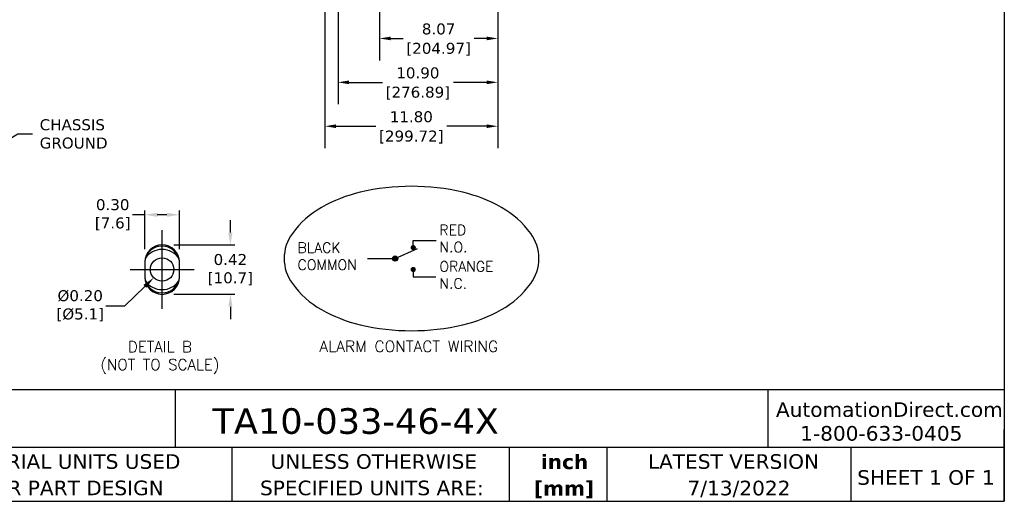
# Model space of a CAD drawing. Header units: inches. Extents: x -1 to 128, y 3 to 101.
# Tile 13 of 17: x 60 to 128, y 3 to 36. Entities that reach past the tile are written whole.
import ezdxf
from ezdxf import colors
from ezdxf.entities.mleader import LeaderData, LeaderLine
from ezdxf.enums import TextEntityAlignment as Align
from ezdxf.math import Vec2, Vec3

# ---------------------------------------------------------------- set-up
doc = ezdxf.new("R2010")
doc.units = ezdxf.units.IN
doc.header["$LTSCALE"] = 12
doc.header["$MEASUREMENT"] = 0
doc.header["$PDSIZE"] = -1
doc.linetypes.add('SLD-Center', pattern=[0.75, 0.6, -0.05, 0.05, -0.05])
doc.linetypes.add('SLD-Solid', pattern=[0])
doc.layers.add('CENTER', color=40, linetype='SLD-Center')
for name, color, linetype, lineweight in [('DIMENSIONS', 140, 'SLD-Solid', 25), ('DIMENSIONS @ 1', 140, 'SLD-Solid', 25), ('TEXT', 140, 'SLD-Solid', 25)]:
    doc.layers.add(name, color=color, linetype=linetype, lineweight=lineweight)
doc.styles.add('ROMANS', font='romans.shx')
doc.styles.add('SLDTEXTSTYLE0', font='verdana.ttf')
doc.styles.add('SLDTEXTSTYLE2', font='verdanab.ttf')
doc.styles.get("Standard").update_dxf_attribs({"font": 'verdana.ttf'})
doc.dimstyles.get("Standard").update_dxf_attribs({"dimtxt": 0.18, "dimasz": 0.18, "dimexe": 0.18, "dimexo": 0.0625, "dimgap": 0.09, "dimtad": 0, "dimtih": 1, "dimtoh": 1, "dimdec": 4, "dimzin": 0, "dimdsep": 46, "dimtxsty": 'Standard', "dimcen": 0.09, "dimadec": 0, "dimazin": 0, "dimtfac": 1, "dimtdec": 4, "dimtofl": 0, "dimtmove": 0, "dimatfit": 3, "dimfxl": 0, "dimtolj": 1, "dimtzin": 0, "dimarcsym": 0})

# ---------------------------------------------------------------- blocks, each defined once
blk = doc.blocks.new('SW_NOTE_0_2')
at = {"layer": 'TEXT', "color": 0, "char_height": 1, "attachment_point": 2, "style": 'SLDTEXTSTYLE2'}
for s, insert in [('inch', (1.5, 1.27)), ('[mm]', (1.466, -0.536))]:
    blk.add_mtext(s, dxfattribs=dict(at, insert=insert))
blk = doc.blocks.new('SW_NOTE_0_3')
at = {"layer": 'TEXT', "color": 0, "char_height": 1, "attachment_point": 1, "style": 'SLDTEXTSTYLE0'}
for s, insert in [('UNLESS OTHERWISE ', (0, 1.27)), ('SPECIFIED UNITS ARE:', (-0.717, -0.536))]:
    blk.add_mtext(s, dxfattribs=dict(at, insert=insert))
blk = doc.blocks.new('SW_NOTE_0_7')
at = {"layer": 'TEXT', "color": 0, "char_height": 1, "attachment_point": 1, "style": 'SLDTEXTSTYLE0'}
for s, insert in [('IMPERIAL UNITS USED ', (0, 1.27)), ('FOR PART DESIGN', (1.471, -0.536))]:
    blk.add_mtext(s, dxfattribs=dict(at, insert=insert))
blk = doc.blocks.new('*D105')
at = {"layer": 'Defpoints', "color": 0}
for p in [(68.831, 22.66), (68.831, 19.819), (71.197, 19.819)]:
    blk.add_point(p, dxfattribs=at)
at = {"layer": 'DIMENSIONS', "color": 0, "lineweight": -2}
for p, q in [((68.831, 20.319), (68.831, 22.96)), ((71.197, 20.319), (71.197, 22.96))]:
    blk.add_line(p, q, dxfattribs=at)
at = {"layer": 'DIMENSIONS'}
for p, q in [((68.831, 22.66), (67.981, 22.66)), ((70.347, 22.66), (69.681, 22.66))]:
    blk.add_line(p, q, dxfattribs=at)
for points in [[(69.681, 22.802), (69.681, 22.518), (68.831, 22.66)], [(70.347, 22.802), (70.347, 22.518), (71.197, 22.66)]]:
    blk.add_solid(points, dxfattribs=at)
at = {"layer": 'DIMENSIONS', "insert": (66.64, 22.66), "char_height": 0.75, "attachment_point": 5}
blk.add_mtext('\\A1;0.30\\P[7.6]', dxfattribs=at)
blk = doc.blocks.new('*D106')
at = {"layer": 'Defpoints', "color": 0}
for p in [(70.314, 20.598), (70.314, 17.222), (74.678, 17.222)]:
    blk.add_point(p, dxfattribs=at)
at = {"layer": 'DIMENSIONS'}
for p, q in [((74.678, 21.448), (74.678, 22.298)), ((74.678, 16.372), (74.678, 15.522))]:
    blk.add_line(p, q, dxfattribs=at)
at = {"layer": 'DIMENSIONS', "color": 0, "lineweight": -2}
for p, q in [((70.814, 20.598), (74.978, 20.598)), ((70.814, 17.222), (74.978, 17.222))]:
    blk.add_line(p, q, dxfattribs=at)
at = {"layer": 'DIMENSIONS'}
for points in [[(74.536, 21.448), (74.82, 21.448), (74.678, 20.598)], [(74.536, 16.372), (74.82, 16.372), (74.678, 17.222)]]:
    blk.add_solid(points, dxfattribs=at)
at = {"layer": 'DIMENSIONS', "insert": (74.678, 18.91), "char_height": 0.75, "attachment_point": 5}
blk.add_mtext('\\A1;0.42\\P[10.7]', dxfattribs=at)
blk = doc.blocks.new('*D107')
at = {"layer": 'Defpoints', "color": 0}
for p in [(70.586, 19.477), (69.442, 18.359)]:
    blk.add_point(p, dxfattribs=at)
at = {"layer": 'DIMENSIONS', "color": 0, "lineweight": -2}
for p, q in [((69.924, 18.918), (70.104, 18.918)), ((70.014, 18.828), (70.014, 19.008))]:
    blk.add_line(p, q, dxfattribs=at)
at = {"layer": 'DIMENSIONS'}
for p, q in [((67.478, 16.439), (68.834, 17.765)), ((66.167, 16.439), (67.478, 16.439))]:
    blk.add_line(p, q, dxfattribs=at)
blk.add_solid([(68.735, 17.866), (68.933, 17.663), (69.442, 18.359)], dxfattribs=at)
at = {"layer": 'DIMENSIONS', "insert": (64.419, 16.439), "char_height": 0.75, "attachment_point": 5}
blk.add_mtext('\\A1;%%C0.20\\P[%%C5.1]', dxfattribs=at)
blk = doc.blocks.new('*D142')
at = {"layer": 'Defpoints', "color": 0}
for p in [(84.868, 55.165), (92.938, 47.823), (84.868, 34.714)]:
    blk.add_point(p, dxfattribs=at)
at = {"layer": 'DIMENSIONS', "color": 0, "lineweight": -2}
for p, q in [((84.868, 54.565), (84.868, 33.214)), ((92.938, 47.223), (92.938, 33.214)), ((85.618, 34.714), (86.478, 34.714)), ((92.188, 34.714), (91.328, 34.714))]:
    blk.add_line(p, q, dxfattribs=at)
at = {"layer": 'DIMENSIONS', "color": 0}
for points in [[(85.618, 34.839), (85.618, 34.589), (84.868, 34.714)], [(92.188, 34.839), (92.188, 34.589), (92.938, 34.714)]]:
    blk.add_solid(points, dxfattribs=at)
at = {"layer": 'DIMENSIONS', "color": 0, "char_height": 0.75, "attachment_point": 5}
for s, insert in [('\\A1;8.07', (88.903, 35.356)), ('\\A1;[204.97]', (88.903, 33.974))]:
    blk.add_mtext(s, dxfattribs=dict(at, insert=insert))
blk = doc.blocks.new('*D141')
at = {"layer": 'Defpoints', "color": 0}
for p in [(81.138, 47.823), (92.938, 47.823), (81.138, 28.714)]:
    blk.add_point(p, dxfattribs=at)
at = {"layer": 'DIMENSIONS', "color": 0, "lineweight": -2}
for p, q in [((81.138, 47.223), (81.138, 27.214)), ((92.938, 47.223), (92.938, 27.214)), ((81.888, 28.714), (84.613, 28.714)), ((92.188, 28.714), (89.463, 28.714))]:
    blk.add_line(p, q, dxfattribs=at)
at = {"layer": 'DIMENSIONS', "color": 0}
for points in [[(81.888, 28.839), (81.888, 28.589), (81.138, 28.714)], [(92.188, 28.839), (92.188, 28.589), (92.938, 28.714)]]:
    blk.add_solid(points, dxfattribs=at)
at = {"layer": 'DIMENSIONS', "color": 0, "char_height": 0.75, "attachment_point": 5}
for s, insert in [('\\A1;11.80', (87.038, 29.356)), ('\\A1;[299.72]', (87.038, 27.974))]:
    blk.add_mtext(s, dxfattribs=dict(at, insert=insert))
blk = doc.blocks.new('*D140')
at = {"layer": 'Defpoints', "color": 0}
for p in [(82.037, 48.36), (92.938, 47.823), (82.037, 31.714)]:
    blk.add_point(p, dxfattribs=at)
at = {"layer": 'DIMENSIONS', "color": 0, "lineweight": -2}
for p, q in [((82.037, 47.76), (82.037, 30.214)), ((92.938, 47.223), (92.938, 30.214)), ((82.787, 31.714), (85.062, 31.714)), ((92.188, 31.714), (89.913, 31.714))]:
    blk.add_line(p, q, dxfattribs=at)
at = {"layer": 'DIMENSIONS', "color": 0}
for points in [[(82.787, 31.839), (82.787, 31.589), (82.037, 31.714)], [(92.188, 31.839), (92.188, 31.589), (92.938, 31.714)]]:
    blk.add_solid(points, dxfattribs=at)
at = {"layer": 'DIMENSIONS', "color": 0, "char_height": 0.75, "attachment_point": 5}
for s, insert in [('\\A1;10.90', (87.487, 32.355)), ('\\A1;[276.89]', (87.487, 30.974))]:
    blk.add_mtext(s, dxfattribs=dict(at, insert=insert))

msp = doc.modelspace()

# ---------------------------------------------------------------- hatches: boundary and pattern name
h = msp.add_hatch(color=256)
h.dxf.hatch_style = 1
h.paths.add_polyline_path([(86.99048, 20.41519, 1), (87.35048, 20.41519, 1)])
h = msp.add_hatch(color=256)
h.dxf.hatch_style = 1
h.paths.add_polyline_path([(86.11414, 19.66842, 1), (85.75414, 19.66842, 1)])
h = msp.add_hatch(color=256)
h.dxf.hatch_style = 1
h.paths.add_polyline_path([(86.99048, 18.92166, -1), (87.35048, 18.92166, -1)])

# ---------------------------------------------------------------- linework, layer by layer
for p, q in [((87.17364, 20.57897), (87.17364, 20.90286)), ((87.17364, 20.90286), (88.72553, 20.90286)), ((85.93414, 19.66842), (87.4671, 20.35574)), ((84.05487, 19.66842), (85.93414, 19.66842)), ((68.82615, 19.40979), (68.82615, 18.40979)), ((71.20215, 18.40979), (71.20215, 19.40979)), ((87.17302, 18.73904), (87.17302, 18.41515)), ((87.17302, 18.41515), (88.72491, 18.41515))]:
    msp.add_line(p, q)
for centre, radius in [((70.01415, 18.91766), 0.8), ((85.93414, 19.66842), 0.18)]:
    msp.add_circle(centre, radius)
for centre, radius, start, end in [((70.01415, 19.40979), 1.188, 0, 180), ((70.01415, 19.31766), 1.2, 9.6710397, 170.328959), ((70.01415, 18.91766), 1.376, 33.8630215, 146.1369785), ((70.01415, 18.40979), 1.188, 180, 0), ((70.01415, 18.51766), 1.2, 188.953486, 351.0465166), ((70.01415, 18.91766), 1.376, 213.8630212, 326.1369788)]:
    msp.add_arc(centre, radius, start, end)
at = {"layer": 'CENTER'}
for p, q in [((70.01415, 16.22179), (70.01415, 21.59779)), ((67.82615, 18.91766), (72.20215, 18.91766))]:
    msp.add_line(p, q, dxfattribs=at)
at = {"layer": 'TEXT'}
for p, q in [((127.54934, 101.19662), (127.54934, 3.07211)), ((127.54934, 10.69033), (-1.23908, 10.69033)), ((70.90991, 10.69033), (70.90991, 6.75178)), ((111.38457, 10.69033), (111.38457, 6.75178)), ((127.54934, 3.07211), (127.54934, 7.97833)), ((127.54934, 6.75178), (-1.23908, 6.75178)), ((74.78336, 6.75178), (74.78336, 3.07211)), ((93.7342, 6.75178), (93.7342, 3.07211)), ((100.39227, 6.75178), (100.39227, 3.07211)), ((117.06989, 6.75178), (117.06989, 3.07211)), ((-1.23908, 3.07211), (127.54934, 3.07211))]:
    msp.add_line(p, q, dxfattribs=at)
msp.add_lwpolyline([(87.0517, 24.60578, 0.05776479), (83.55445, 24.20039, 0.07143065), (80.89889, 23.15993, 0.10642267), (78.91085, 21.38763, 0.15898483), (78.35032, 19.66934, 0.15898483), (78.91085, 17.95106, 0.10642267), (80.89889, 16.17875, 0.07143065), (83.55445, 15.13829, 0.05776479), (87.0517, 14.73291, 0.05776479), (90.54894, 15.13829, 0.07143065), (93.2045, 16.17875, 0.10642267), (95.19255, 17.95106, 0.15898483), (95.75308, 19.66934, 0.15898483), (95.19255, 21.38763, 0.10642267), (93.2045, 23.15993, 0.07143065), (90.54894, 24.20039, 0.05776479)], format="xyb", close=True, dxfattribs=at)

# ---------------------------------------------------------------- block references
for name, p in [('SW_NOTE_0_7', (56.10914, 5.02463)), ('SW_NOTE_0_3', (77.41956, 5.02463)), ('SW_NOTE_0_2', (96.0059, 5.00427))]:
    msp.add_blockref(name, p, dxfattribs=at)

# ---------------------------------------------------------------- texts
at = {"layer": 'DIMENSIONS', "style": 'ROMANS'}
for s, p in [('DETAIL B', (69.86529, 13.26335)), ('(NOT TO SCALE)', (69.86529, 12.04164))]:
    msp.add_text(s, height=0.75, dxfattribs=at).set_placement(p, align=Align.CENTER)
at = {"layer": 'TEXT', "style": 'ROMANS'}
for s, width, heights, insert, char_height, attachment_point in [('RED\\PN.O.', 5.4177495, [1.86667], (88.95666, 21.96871), 0.7, 1), ('BLACK\\PCOMMON', 5.4177495, [0], (79.26757, 20.76335), 0.7, 1), ('ORANGE\\PN.C.', 5.4177495, [0], (88.95603, 19.481), 0.7, 1), ('ALARM CONTACT WIRING', 12.5765572, [0], (86.86321, 14.05034), 0.77, 2)]:
    msp.add_mtext_dynamic_manual_height_columns(s, width=width, gutter_width=1.75, heights=heights, dxfattribs=dict(at, insert=insert, char_height=char_height, attachment_point=attachment_point))
at = {"layer": 'TEXT', "style": 'SLDTEXTSTYLE0'}
for s, insert, char_height, attachment_point in [('TA10-033-46-4X', (73.45097, 9.43607), 1.75, 1), ('AutomationDirect.com', (111.94887, 9.84398), 1, 1), ('1-800-633-0405', (113.60082, 8.21901), 1, 1), ('LATEST VERSION', (109.04675, 6.29475), 1, 2), ('SHEET 1 OF 1', (117.49832, 5.20222), 1, 1), ('7/13/2022', (109.42241, 4.48069), 1, 2)]:
    msp.add_mtext(s, dxfattribs=dict(at, insert=insert, char_height=char_height, attachment_point=attachment_point))

# ---------------------------------------------------------------- dimensions: what is measured, and where the dimension line sits
at = {"layer": 'DIMENSIONS'}
for base, p2, picture, middle in [((84.86828, 34.71434), (84.86828, 55.16454), '*D142', (88.90307, 34.71434)), ((81.13785, 28.71434), (81.13785, 47.82254), '*D141', (87.03785, 28.71434)), ((82.03687, 31.71434), (82.03687, 48.36002), '*D140', (87.48736, 31.71434))]:
    dim = msp.add_linear_dim(base=base, p1=(92.93785, 47.82254), p2=p2, dimstyle='Standard', override={"dimtxt": 0.75, "dimasz": 0.75, "dimexe": 1.5, "dimexo": 0.6, "dimgap": 0.25, "dimdec": 2, "dimzin": 1, "dimpost": '\\X', "dimtdec": 2, "dimtzin": 1}, dxfattribs=at)
    dim.commit()
    dim.dimension.update_dxf_attribs({"geometry": picture, "text_midpoint": middle})
at = {"layer": 'DIMENSIONS @ 1'}
dim = msp.add_linear_dim(base=(68.8312, 22.66004), p1=(71.1971, 19.81925), p2=(68.8312, 19.81925), text='0.30\\P[7.6]', dimstyle='Standard', override={"dimscale": 1, "dimtxt": 0.75, "dimasz": 0.85, "dimexe": 0.3, "dimexo": 0.5, "dimgap": 0.15, "dimclrd": 256, "dimclrt": 256, "dimtix": 0, "dimtofl": 0, "dimtmove": 0, "dimatfit": 3, "dimlwd": 65535}, dxfattribs=at)
dim.commit()
dim.dimension.update_dxf_attribs({"geometry": '*D105', "text_midpoint": (66.63972, 22.66004)})
dim = msp.add_linear_dim(base=(74.67805, 17.22179), p1=(70.31415, 20.59779), p2=(70.31415, 17.22179), angle=90, text='0.42\\P[10.7]', dimstyle='Standard', override={"dimscale": 1, "dimtxt": 0.75, "dimasz": 0.85, "dimexe": 0.3, "dimexo": 0.5, "dimgap": 0.15, "dimclrd": 256, "dimclrt": 256, "dimtix": 0, "dimtofl": 0, "dimtmove": 0, "dimatfit": 3, "dimlwd": 65535}, dxfattribs=at)
dim.commit()
dim.dimension.update_dxf_attribs({"geometry": '*D106', "text_midpoint": (74.67805, 18.90979)})
dim = msp.add_diameter_dim_2p(p1=(70.58636, 19.47675), p2=(69.44194, 18.35857), text='%%C0.20\\P[%%C5.1]', dimstyle='Standard', override={"dimscale": 1, "dimtxt": 0.75, "dimasz": 0.85, "dimgap": 0.15, "dimclrd": 256, "dimclrt": 256, "dimtix": 0, "dimtofl": 0, "dimtmove": 0, "dimatfit": 3, "dimlwd": 65535}, dxfattribs=at)
dim.commit()
dim.dimension.update_dxf_attribs({"geometry": '*D107', "text_midpoint": (64.41925, 16.43924), "dimtype": 131})

# ---------------------------------------------------------------- leaders
at = {"layer": 'DIMENSIONS'}
ml = msp.add_multileader_mtext('Standard', dxfattribs=at)
ml.set_content('CHASSIS\\PGROUND', color=256)
ml.set_leader_properties(color=256, linetype='ByLayer', lineweight=-1)
ml.build(insert=Vec2(0, 0))
ml.multileader.update_dxf_attribs({"text_left_attachment_type": 2, "text_right_attachment_type": 2, "dogleg_length": 1, "arrow_head_size": 0.85})
ctx = ml.context
ctx.base_point, ctx.char_height, ctx.arrow_head_size, ctx.landing_gap_size, ctx.plane_origin = Vec3(61.15111, 28.18984), 0.75, 0.85, 0.5, Vec3(57.96266, 26.88097)
ctx.left_attachment, ctx.right_attachment = 2, 2
notes = []
notes.append((ctx, [(0, (1, 1, 0), (60.15111, 28.18984), (1, 0), 1, [(0, [(57.96266, 26.88097)], 0, [])])]))
ctx.mtext.insert, ctx.mtext.flow_direction = Vec3(61.65111, 29.18984), 5
for ctx, leaders in notes:
    for number, flags, end, landing, length, lines in leaders:
        leader = LeaderData()
        leader.index, (leader.has_last_leader_line, leader.has_dogleg_vector, leader.attachment_direction) = number, flags
        leader.last_leader_point, leader.dogleg_vector, leader.dogleg_length = Vec3(end), Vec3(landing), length
        for number, points, colour, breaks in lines:
            line = LeaderLine()
            line.index, line.vertices, line.color, line.breaks = number, Vec3.list(points), colors.encode_raw_color(colour), breaks
            leader.lines.append(line)
        ctx.leaders.append(leader)

doc.saveas('drawing.dxf')
